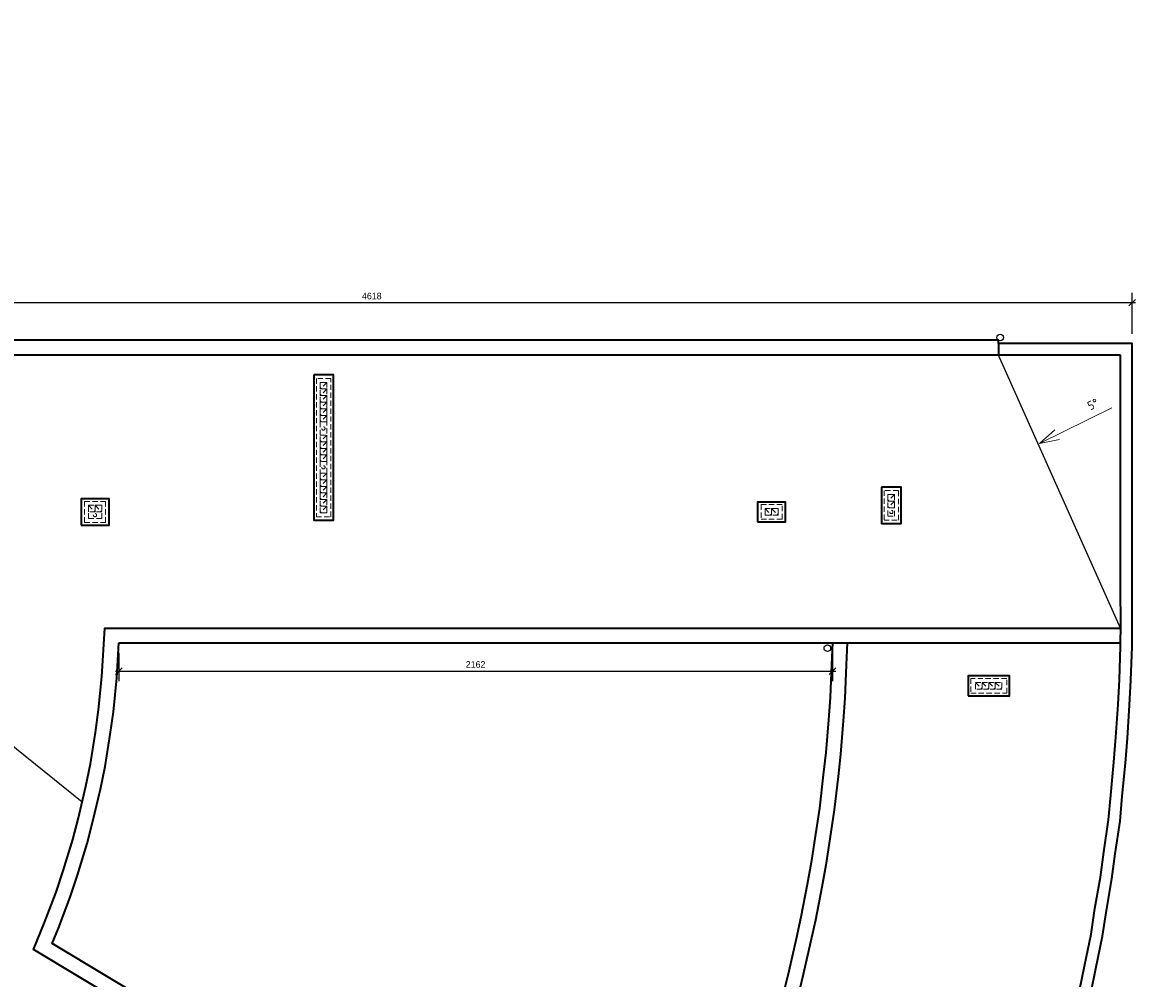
# Model space of a CAD drawing. Header units: millimetres. Extents: x 59723 to 73026, y -136 to 11642.
# Tile 4 of 11: x 67607 to 71033, y 2758 to 5654. Entities that reach past the tile are written whole.
import ezdxf

# ---------------------------------------------------------------- set-up
doc = ezdxf.new("R2010")
doc.units = ezdxf.units.MM
doc.header["$PDMODE"] = 3
doc.linetypes.add('KRESKOWA_X2', pattern=[12, 8, -4])
for name, color, linetype, lineweight in [('_wymiary', 1, 'Continuous', 9), ('opisy pom', 3, 'Continuous', 20), ('przerywana', 7, 'KRESKOWA_X2', 9), ('sciany', 4, 'Continuous', 50)]:
    doc.layers.add(name, color=color, linetype=linetype, lineweight=lineweight)
doc.layers.add('OBRYS SCIAN', color=7, linetype='Continuous')
doc.styles.add('ROMANS', font='ROMANS')
doc.dimstyles.new('Jacek2', dxfattribs={"dimscale": 2, "dimtxt": 10, "dimasz": 10, "dimexe": 15, "dimexo": 15, "dimgap": 5, "dimtad": 1, "dimdec": 0, "dimrnd": 0.5, "dimzin": 0, "dimdsep": 46, "dimtxsty": 'Standard', "dimblk": 'OBLIQUE', "dimcen": 0, "dimdle": 5, "dimadec": 1, "dimazin": 0, "dimtfac": 1, "dimtdec": 0, "dimtofl": 0, "dimtmove": 0, "dimatfit": 3, "dimfxl": 0, "dimtolj": 1, "dimtzin": 0, "dimarcsym": 0})

# ---------------------------------------------------------------- blocks, each defined once
blk = doc.blocks.new('_OBLIQUE')
at = {"color": 0, "linetype": 'ByBlock'}
blk.add_line((-0.5, -0.5), (0.5, 0.5), dxfattribs=at)
blk = doc.blocks.new('*D2')
at = {"layer": '_wymiary', "color": 0, "lineweight": -2}
for p, q in [((66360.7, 4721.6), (66360.7, 4835.5)), ((70968.7, 4711.6), (70968.7, 4835.5)), ((70978.7, 4805.5), (66350.7, 4805.5))]:
    blk.add_line(p, q, dxfattribs=at)
at = {"layer": 'Defpoints', "color": 0}
for p in [(66360.7, 4805.5), (66360.7, 4691.6), (70968.7, 4681.6)]:
    blk.add_point(p, dxfattribs=at)
at = {"layer": '_wymiary', "color": 0, "lineweight": -2, "xscale": 20, "yscale": 20, "zscale": 20, "rotation": 180}
blk.add_blockref('_OBLIQUE', (66360.7, 4805.5), dxfattribs=at)
at = {"layer": '_wymiary', "color": 0, "lineweight": -2, "xscale": 20, "yscale": 20, "zscale": 20}
blk.add_blockref('_OBLIQUE', (70968.7, 4805.5), dxfattribs=at)
at = {"layer": '_wymiary', "color": 0, "insert": (68664.7, 4825.5), "char_height": 20, "attachment_point": 5}
blk.add_mtext('\\A1;4618', dxfattribs=at)
blk = doc.blocks.new('*D13')
at = {"layer": '_wymiary', "color": 0, "lineweight": -2}
for p, q in [((67898.1, 3744.6), (67898.1, 3659.3)), ((70060.3, 3744.6), (70060.3, 3659.3)), ((67888.1, 3689.3), (70070.3, 3689.3))]:
    blk.add_line(p, q, dxfattribs=at)
at = {"layer": 'Defpoints', "color": 0}
for p in [(67898.1, 3774.6), (70060.3, 3774.6), (70060.3, 3689.3)]:
    blk.add_point(p, dxfattribs=at)
at = {"layer": '_wymiary', "color": 0, "lineweight": -2, "xscale": 20, "yscale": 20, "zscale": 20, "rotation": 180}
blk.add_blockref('_OBLIQUE', (67898.1, 3689.3), dxfattribs=at)
at = {"layer": '_wymiary', "color": 0, "lineweight": -2, "xscale": 20, "yscale": 20, "zscale": 20}
blk.add_blockref('_OBLIQUE', (70060.3, 3689.3), dxfattribs=at)
at = {"layer": '_wymiary', "color": 0, "insert": (68979.2, 3709.3), "char_height": 20, "attachment_point": 5}
blk.add_mtext('\\A1;2162', dxfattribs=at)

msp = doc.modelspace()

# ---------------------------------------------------------------- linework, layer by layer
at = {"layer": 'OBRYS SCIAN', "lineweight": 35}
for p, q in [((70563.7, 4681.6), (70563.7, 4646.6)), ((70933.7, 4646.6), (66560.8, 4646.6)), ((70933.7, 3935.6), (70933.7, 4646.6)), ((70933.8, 3835.7), (70933.7, 3935.6)), ((70107.2, 3819.6), (70933.7, 3819.6)), ((70933.4, 3763.5), (70933.8, 3835.7)), ((70060.3, 3774.6), (70933.4, 3774.6)), ((70929.9, 3663.6), (70933.4, 3763.5)), ((70926.1, 3587.9), (70929.9, 3663.6)), ((70919.5, 3488.8), (70926.1, 3587.9)), ((70913.3, 3413.3), (70919.5, 3488.8)), ((70903.6, 3313.8), (70913.3, 3413.3)), ((70897.1, 3238.6), (70903.6, 3313.8)), ((70882.4, 3140.8), (70897.1, 3238.6)), ((70872.3, 3065.4), (70882.4, 3140.8)), ((70856, 2970.1), (70872.3, 3065.4)), ((70844.1, 2892.4), (70856, 2970.1)), ((70824.3, 2795.6), (70844.1, 2892.4)), ((70809, 2721.3), (70824.3, 2795.6))]:
    msp.add_line(p, q, dxfattribs=at)
at = {"layer": 'OBRYS SCIAN'}
for p, q in [((70933.7, 3819.6), (70563.7, 4646.6)), ((66560.8, 4278.1), (67787.4, 3293.3))]:
    msp.add_line(p, q, dxfattribs=at)
at = {"layer": 'OBRYS SCIAN', "lineweight": 35}
for points in [[(70563.7, 4681.6), (70563.7, 4691.6), (66360.7, 4691.6), (66360.7, 8785.7), (66338.7, 8785.7), (66338.7, 9144.7), (72460.2, 9144.7), (72460.2, 10575.7), (61024.7, 10575.7), (61024.7, 9976.2), (60824.7, 9976.2), (60824.7, 9144.7), (64919.2, 9144.7), (64919.2, 8785.7), (64902.2, 8785.7), (64902.9, 5533.6), (64456.2, 5533.6), (64456.2, 3472.7), (64914.3, 3472.7), (69508.6, 712.2), (69513.8, 720.8)], [(70843.2, 2713.7), (70858.5, 2788.6), (70878.5, 2886.3), (70890.6, 2964.5), (70906.9, 3060.1), (70917, 3135.8), (70931.9, 3234.5), (70938.5, 3310.6), (70948.2, 3410.1), (70954.4, 3486.2), (70961, 3585.8), (70964.9, 3662.1), (70968.4, 3762.8), (70968.8, 3835.6), (70968.7, 3935.6), (70968.7, 4681.6), (70563.7, 4681.6)], [(69566.2, 1688), (67639.8, 2845.5), (67673.2, 2927.3), (67707.9, 3019.7), (67729.9, 3084.7), (67758.5, 3179.1), (67776.2, 3245.3), (67798.6, 3341.2), (67812.1, 3408.9), (67827.9, 3503.5), (67836.9, 3571.6), (67847, 3672.2), (67855.7, 3819.6), (70107.2, 3819.6)], [(69547.5, 1751.7), (67696.1, 2864.2), (67715.1, 2910.9), (67750.3, 3004.6), (67772.8, 3070.9), (67801.8, 3166.7), (67819.9, 3234.4), (67842.6, 3331.7), (67856.4, 3400.8), (67872.4, 3496.9), (67881.6, 3566.4), (67891.9, 3668.6), (67898.1, 3774.6)], [(67898.1, 3774.6), (70060.3, 3774.6), (70057.6, 3709.8), (70053.4, 3609.9), (70048.2, 3542.1), (70040.2, 3442.4), (70032.6, 3374.9), (70020.9, 3274.5), (70011.1, 3208.3), (69996, 3109.4), (69983.6, 3042.5), (69965.1, 2944.3), (69950.3, 2877.9), (69928.3, 2780.4), (69911.8, 2714.4)], [(70105.3, 3774.6), (70102.5, 3707.9), (70098.3, 3607.3), (70093, 3538.6), (70085, 3438.1), (70077.3, 3369.7), (70065.5, 3268.6), (70055.6, 3201.6), (70040.4, 3101.9), (70027.8, 3034.3), (70009.2, 2935.2), (69994.2, 2868.1), (69972.1, 2769.9), (69955.3, 2703)]]:
    msp.add_lwpolyline(points, dxfattribs=at)
at = {"layer": 'OBRYS SCIAN'}
for centre in [(70568.8, 4700.1), (70045, 3759.2)]:
    msp.add_circle(centre, 10, dxfattribs=at)
at = {"layer": 'opisy pom'}
for p, q in [((70906.6, 4487.2), (70687.6, 4378.8)), ((70687.6, 4378.8), (70734.1, 4420.3)), ((70687.6, 4378.8), (70748.8, 4390.6))]:
    msp.add_line(p, q, dxfattribs=at)
at = {"layer": 'przerywana', "ltscale": 2}
for p, q in [((68528.7, 4564.1), (68508.7, 4544.1)), ((68528.7, 4544.1), (68508.7, 4524.1)), ((68528.7, 4524.1), (68508.7, 4504.1)), ((68528.7, 4504.1), (68508.7, 4484.1)), ((68528.7, 4484.1), (68508.7, 4464.1)), ((68528.7, 4464.1), (68508.7, 4444.1)), ((68528.7, 4404.1), (68508.7, 4384.1)), ((68528.7, 4384.1), (68508.7, 4364.1)), ((68528.7, 4364.1), (68508.7, 4344.1)), ((68528.7, 4344.1), (68508.7, 4324.1)), ((68528.7, 4289.1), (68508.7, 4269.1)), ((68528.7, 4269.1), (68508.7, 4249.1)), ((68528.7, 4249.1), (68508.7, 4229.1)), ((68528.7, 4229.1), (68508.7, 4209.1)), ((70248.7, 4224.1), (70228.7, 4204.1)), ((67806.2, 4191.6), (67826.2, 4171.6)), ((67826.2, 4191.6), (67846.2, 4171.6)), ((68528.7, 4209.1), (68508.7, 4189.1)), ((68528.7, 4189.1), (68508.7, 4169.1)), ((69856.2, 4181.6), (69876.2, 4161.6)), ((69876.2, 4181.6), (69896.2, 4161.6)), ((70248.7, 4204.1), (70228.7, 4184.1)), ((70494, 3654.6), (70514, 3634.6)), ((70514, 3654.6), (70534, 3634.6)), ((70534, 3654.6), (70554, 3634.6)), ((70554, 3654.6), (70574, 3634.6))]:
    msp.add_line(p, q, dxfattribs=at)
for points in [[(68496.7, 4157.1), (68540.7, 4157.1), (68540.7, 4576.1), (68496.7, 4576.1)], [(68508.7, 4169.1), (68528.7, 4169.1), (68528.7, 4564.1), (68508.7, 4564.1)], [(68508.7, 4544.1), (68508.7, 4564.1), (68528.7, 4564.1), (68528.7, 4544.1)], [(68508.7, 4524.1), (68508.7, 4544.1), (68528.7, 4544.1), (68528.7, 4524.1)], [(68508.7, 4504.1), (68508.7, 4524.1), (68528.7, 4524.1), (68528.7, 4504.1)], [(68508.7, 4484.1), (68508.7, 4504.1), (68528.7, 4504.1), (68528.7, 4484.1)], [(68508.7, 4464.1), (68508.7, 4484.1), (68528.7, 4484.1), (68528.7, 4464.1)], [(68508.7, 4444.1), (68508.7, 4464.1), (68528.7, 4464.1), (68528.7, 4444.1)], [(68508.7, 4384.1), (68508.7, 4404.1), (68528.7, 4404.1), (68528.7, 4384.1)], [(68508.7, 4364.1), (68508.7, 4384.1), (68528.7, 4384.1), (68528.7, 4364.1)], [(68508.7, 4344.1), (68508.7, 4364.1), (68528.7, 4364.1), (68528.7, 4344.1)], [(68508.7, 4324.1), (68508.7, 4344.1), (68528.7, 4344.1), (68528.7, 4324.1)], [(68508.7, 4269.1), (68508.7, 4289.1), (68528.7, 4289.1), (68528.7, 4269.1)], [(68508.7, 4249.1), (68508.7, 4269.1), (68528.7, 4269.1), (68528.7, 4249.1)], [(68508.7, 4229.1), (68508.7, 4249.1), (68528.7, 4249.1), (68528.7, 4229.1)], [(68508.7, 4209.1), (68508.7, 4229.1), (68528.7, 4229.1), (68528.7, 4209.1)], [(70216.7, 4147.1), (70260.7, 4147.1), (70260.7, 4236.1), (70216.7, 4236.1)], [(70228.7, 4204.1), (70228.7, 4224.1), (70248.7, 4224.1), (70248.7, 4204.1)], [(70228.7, 4159.1), (70248.7, 4159.1), (70248.7, 4224.1), (70228.7, 4224.1)], [(67858.2, 4139.6), (67858.2, 4203.6), (67794.2, 4203.6), (67794.2, 4139.6)], [(67826.2, 4171.6), (67806.2, 4171.6), (67806.2, 4191.6), (67826.2, 4191.6)], [(67846.2, 4151.6), (67846.2, 4191.6), (67806.2, 4191.6), (67806.2, 4151.6)], [(67846.2, 4171.6), (67826.2, 4171.6), (67826.2, 4191.6), (67846.2, 4191.6)], [(68508.7, 4189.1), (68508.7, 4209.1), (68528.7, 4209.1), (68528.7, 4189.1)], [(68508.7, 4169.1), (68508.7, 4189.1), (68528.7, 4189.1), (68528.7, 4169.1)], [(69908.2, 4149.6), (69908.2, 4193.6), (69844.2, 4193.6), (69844.2, 4149.6)], [(69876.2, 4161.6), (69856.2, 4161.6), (69856.2, 4181.6), (69876.2, 4181.6)], [(69896.2, 4161.6), (69896.2, 4181.6), (69856.2, 4181.6), (69856.2, 4161.6)], [(69896.2, 4161.6), (69876.2, 4161.6), (69876.2, 4181.6), (69896.2, 4181.6)], [(70228.7, 4184.1), (70228.7, 4204.1), (70248.7, 4204.1), (70248.7, 4184.1)], [(70588.5, 3622.6), (70588.5, 3666.6), (70479.5, 3666.6), (70479.5, 3622.6)], [(70514, 3634.6), (70494, 3634.6), (70494, 3654.6), (70514, 3654.6)], [(70534, 3634.6), (70514, 3634.6), (70514, 3654.6), (70534, 3654.6)], [(70554, 3634.6), (70534, 3634.6), (70534, 3654.6), (70554, 3654.6)], [(70574, 3634.6), (70554, 3634.6), (70554, 3654.6), (70574, 3654.6)]]:
    msp.add_lwpolyline(points, close=True, dxfattribs=at)
for centre in [(68518, 4424.3), (68518.1, 4306.7), (67825.9, 4162), (70238.9, 4171.3)]:
    msp.add_circle(centre, 5, dxfattribs=at)
at = {"layer": 'sciany', "lineweight": 35}
for points in [[(68488.7, 4586.6), (68488.7, 4146.6), (68548.7, 4146.6), (68548.7, 4586.6)], [(70208.7, 4246.6), (70208.7, 4136.6), (70268.7, 4136.6), (70268.7, 4246.6)], [(67783.7, 4131.6), (67868.7, 4131.6), (67868.7, 4211.6), (67783.7, 4211.6)], [(69833.7, 4141.6), (69918.7, 4141.6), (69918.7, 4201.6), (69833.7, 4201.6)], [(70471.5, 3614.6), (70596.5, 3614.6), (70596.5, 3674.6), (70471.5, 3674.6)]]:
    msp.add_lwpolyline(points, close=True, dxfattribs=at)

# ---------------------------------------------------------------- texts
at = {"layer": 'opisy pom', "insert": (70829.9, 4502.8), "char_height": 27, "attachment_point": 1, "rotation": 26.3353, "style": 'ROMANS'}
msp.add_mtext('{\\Fisocp.shx|c238;5°}', dxfattribs=at)

# ---------------------------------------------------------------- dimensions: what is measured, and where the dimension line sits
at = {"layer": '_wymiary'}
dim = msp.add_linear_dim(base=(66360.7, 4805.5), p1=(70968.7, 4681.6), p2=(66360.7, 4691.6), text='4618', dimstyle='Jacek2', dxfattribs=at)
dim.commit()
dim.dimension.update_dxf_attribs({"geometry": '*D2', "text_midpoint": (68664.7, 4825.5)})
dim = msp.add_linear_dim(base=(70060.3, 3689.3), p1=(67898.1, 3774.6), p2=(70060.3, 3774.6), dimstyle='Jacek2', dxfattribs=at)
dim.commit()
dim.dimension.update_dxf_attribs({"geometry": '*D13', "text_midpoint": (68979.2, 3709.3)})

doc.saveas('drawing.dxf')
